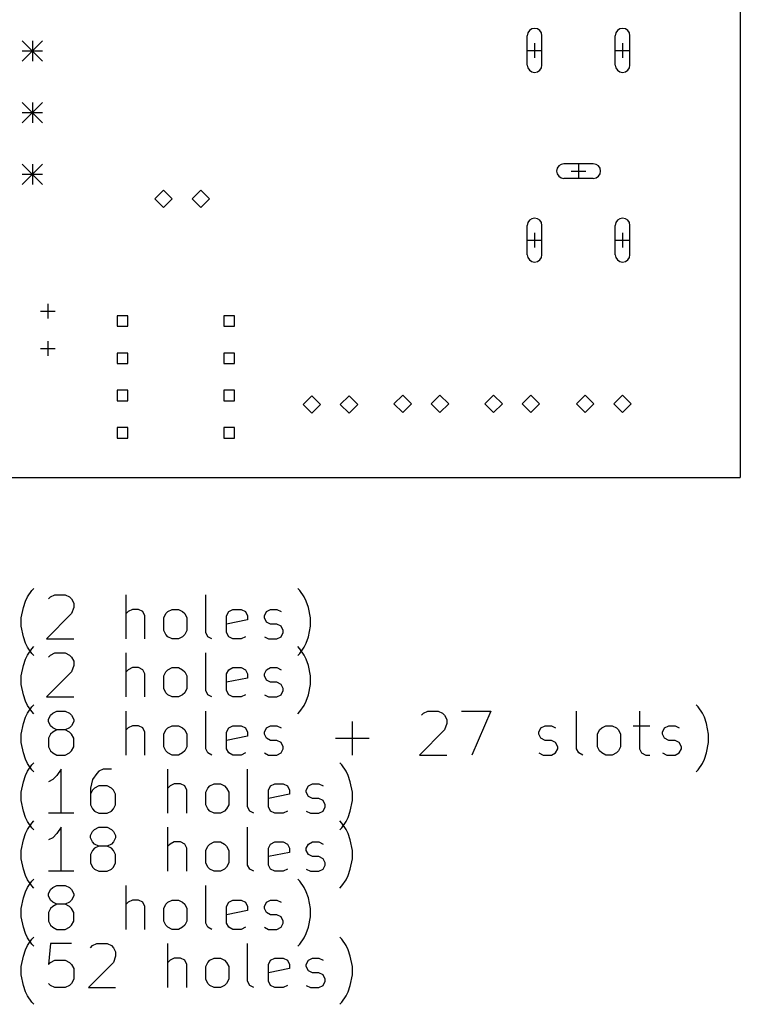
# Model space of a CAD drawing. Extents: x -1 to 95, y -131 to 0.
# Tile 3 of 4: x 46 to 95, y -131 to -64. Entities that reach past the tile are written whole.
import ezdxf

# ---------------------------------------------------------------- set-up
doc = ezdxf.new("R2010")
doc.units = 0
doc.layers.add('BLACK', color=7, linetype='CONTINUOUS')

msp = doc.modelspace()

# ---------------------------------------------------------------- linework, layer by layer
at = {"layer": 'BLACK', "linetype": 'CONTINUOUS'}
for p, q in [((95, 0), (95, -95)), ((80.4752, -66.8864), (80.4752, -64.8864)), ((81.4752, -66.8864), (81.4752, -64.8864)), ((86.4752, -66.8864), (86.4752, -64.8864)), ((87.4752, -66.8864), (87.4752, -64.8864)), ((46.037, -65.23), (47.437, -66.63)), ((47.437, -65.23), (46.037, -66.63)), ((46.737, -65.23), (46.737, -66.63)), ((80.9752, -65.3864), (80.9752, -66.3864)), ((86.9752, -65.3864), (86.9752, -66.3864)), ((46.037, -65.93), (47.437, -65.93)), ((80.4752, -65.8864), (81.4752, -65.8864)), ((86.4752, -65.8864), (87.4752, -65.8864)), ((46.037, -69.43), (47.437, -70.83)), ((47.437, -69.43), (46.037, -70.83)), ((46.737, -69.43), (46.737, -70.83)), ((46.037, -70.13), (47.437, -70.13)), ((46.037, -73.63), (47.437, -75.03)), ((47.437, -73.63), (46.037, -75.03)), ((46.737, -73.63), (46.737, -75.03)), ((84.9752, -73.6152), (82.9752, -73.6152)), ((83.9752, -73.6152), (83.9752, -74.6152)), ((46.037, -74.33), (47.437, -74.33)), ((83.4752, -74.1152), (84.4752, -74.1152)), ((84.9752, -74.6152), (82.9752, -74.6152)), ((55.6768, -75.4018), (55.0818, -75.9968)), ((56.2718, -75.9968), (55.6768, -75.4018)), ((58.2168, -75.4018), (57.6218, -75.9968)), ((58.8118, -75.9968), (58.2168, -75.4018)), ((55.0818, -75.9968), (55.6768, -76.5918)), ((55.6768, -76.5918), (56.2718, -75.9968)), ((57.6218, -75.9968), (58.2168, -76.5918)), ((58.2168, -76.5918), (58.8118, -75.9968)), ((80.4752, -79.8152), (80.4752, -77.8152)), ((81.4752, -79.8152), (81.4752, -77.8152)), ((86.4752, -79.8152), (86.4752, -77.8152)), ((87.4752, -79.8152), (87.4752, -77.8152)), ((80.9752, -78.3152), (80.9752, -79.3152)), ((86.9752, -78.3152), (86.9752, -79.3152)), ((80.4752, -78.8152), (81.4752, -78.8152)), ((86.4752, -78.8152), (87.4752, -78.8152)), ((47.8028, -83.1676), (47.8028, -84.1676)), ((47.3028, -83.6676), (48.3028, -83.6676)), ((53.2434, -83.9674), (52.5222, -83.9674)), ((52.5222, -83.9674), (52.5222, -84.6886)), ((53.2434, -84.6886), (53.2434, -83.9674)), ((60.5078, -83.9674), (59.7866, -83.9674)), ((59.7866, -83.9674), (59.7866, -84.6886)), ((60.5078, -84.6886), (60.5078, -83.9674)), ((52.5222, -84.6886), (53.2434, -84.6886)), ((59.7866, -84.6886), (60.5078, -84.6886)), ((47.8028, -85.7076), (47.8028, -86.7076)), ((47.3028, -86.2076), (48.3028, -86.2076)), ((53.2434, -86.5074), (52.5222, -86.5074)), ((52.5222, -86.5074), (52.5222, -87.2286)), ((53.2434, -87.2286), (53.2434, -86.5074)), ((60.5078, -86.5074), (59.7866, -86.5074)), ((59.7866, -86.5074), (59.7866, -87.2286)), ((60.5078, -87.2286), (60.5078, -86.5074)), ((52.5222, -87.2286), (53.2434, -87.2286)), ((59.7866, -87.2286), (60.5078, -87.2286)), ((53.2434, -89.0474), (52.5222, -89.0474)), ((52.5222, -89.0474), (52.5222, -89.7686)), ((53.2434, -89.7686), (53.2434, -89.0474)), ((60.5078, -89.0474), (59.7866, -89.0474)), ((59.7866, -89.0474), (59.7866, -89.7686)), ((60.5078, -89.7686), (60.5078, -89.0474)), ((52.5222, -89.7686), (53.2434, -89.7686)), ((59.7866, -89.7686), (60.5078, -89.7686)), ((65.786, -89.4226), (65.191, -90.0176)), ((66.381, -90.0176), (65.786, -89.4226)), ((68.326, -89.4226), (67.731, -90.0176)), ((68.921, -90.0176), (68.326, -89.4226)), ((71.9836, -89.3718), (71.3886, -89.9668)), ((72.5786, -89.9668), (71.9836, -89.3718)), ((74.5236, -89.3718), (73.9286, -89.9668)), ((75.1186, -89.9668), (74.5236, -89.3718)), ((78.1812, -89.3718), (77.5862, -89.9668)), ((78.7762, -89.9668), (78.1812, -89.3718)), ((80.7212, -89.3718), (80.1262, -89.9668)), ((81.3162, -89.9668), (80.7212, -89.3718)), ((84.4296, -89.3718), (83.8346, -89.9668)), ((85.0246, -89.9668), (84.4296, -89.3718)), ((86.9696, -89.3718), (86.3746, -89.9668)), ((87.5646, -89.9668), (86.9696, -89.3718)), ((65.191, -90.0176), (65.786, -90.6126)), ((65.786, -90.6126), (66.381, -90.0176)), ((67.731, -90.0176), (68.326, -90.6126)), ((68.326, -90.6126), (68.921, -90.0176)), ((71.3886, -89.9668), (71.9836, -90.5618)), ((71.9836, -90.5618), (72.5786, -89.9668)), ((73.9286, -89.9668), (74.5236, -90.5618)), ((74.5236, -90.5618), (75.1186, -89.9668)), ((77.5862, -89.9668), (78.1812, -90.5618)), ((78.1812, -90.5618), (78.7762, -89.9668)), ((80.1262, -89.9668), (80.7212, -90.5618)), ((80.7212, -90.5618), (81.3162, -89.9668)), ((83.8346, -89.9668), (84.4296, -90.5618)), ((84.4296, -90.5618), (85.0246, -89.9668)), ((86.3746, -89.9668), (86.9696, -90.5618)), ((86.9696, -90.5618), (87.5646, -89.9668)), ((53.2434, -91.5874), (52.5222, -91.5874)), ((52.5222, -91.5874), (52.5222, -92.3086)), ((53.2434, -92.3086), (53.2434, -91.5874)), ((60.5078, -91.5874), (59.7866, -91.5874)), ((59.7866, -91.5874), (59.7866, -92.3086)), ((60.5078, -92.3086), (60.5078, -91.5874)), ((52.5222, -92.3086), (53.2434, -92.3086)), ((59.7866, -92.3086), (60.5078, -92.3086)), ((0, -95), (95, -95)), ((46.6964, -102.696), (46.8393, -102.554)), ((64.9821, -102.696), (64.8393, -102.554)), ((46.2679, -103.411), (46.4107, -103.125)), ((46.4107, -103.125), (46.6964, -102.696)), ((47.8393, -103.268), (47.9821, -103.125)), ((47.9821, -103.125), (48.2679, -102.982)), ((48.2679, -102.982), (48.9821, -102.982)), ((48.9821, -102.982), (49.2679, -103.125)), ((49.2679, -103.125), (49.4107, -103.268)), ((49.4107, -103.268), (49.5536, -103.554)), ((53.125, -105.982), (53.125, -102.982)), ((58.5536, -105.554), (58.5536, -102.982)), ((65.2679, -103.125), (64.9821, -102.696)), ((65.4107, -103.411), (65.2679, -103.125)), ((45.9821, -104.554), (46.125, -103.839)), ((46.125, -103.839), (46.2679, -103.411)), ((49.5536, -103.839), (49.4107, -104.268)), ((49.5536, -103.554), (49.5536, -103.839)), ((53.5536, -103.982), (53.2679, -104.125)), ((53.9821, -103.982), (53.5536, -103.982)), ((54.2679, -104.125), (53.9821, -103.982)), ((55.9821, -104.125), (56.2679, -103.982)), ((56.2679, -103.982), (56.6964, -103.982)), ((56.6964, -103.982), (56.9821, -104.125)), ((60.125, -104.125), (60.4107, -103.982)), ((60.4107, -103.982), (60.9821, -103.982)), ((60.9821, -103.982), (61.2679, -104.125)), ((62.6964, -104.125), (62.9821, -103.982)), ((62.9821, -103.982), (63.4107, -103.982)), ((63.4107, -103.982), (63.6964, -104.125)), ((65.5536, -103.839), (65.4107, -103.411)), ((65.6964, -104.554), (65.5536, -103.839)), ((45.9821, -105.125), (45.9821, -104.554)), ((49.4107, -104.268), (47.6964, -105.982)), ((53.2679, -104.125), (53.125, -104.268)), ((54.4107, -104.411), (54.2679, -104.125)), ((54.4107, -105.982), (54.4107, -104.411)), ((55.6964, -104.554), (55.8393, -104.268)), ((55.6964, -105.411), (55.6964, -104.554)), ((55.8393, -104.268), (55.9821, -104.125)), ((56.9821, -104.125), (57.125, -104.268)), ((57.125, -104.268), (57.2679, -104.554)), ((57.2679, -104.554), (57.2679, -105.411)), ((59.9821, -104.411), (60.125, -104.125)), ((59.9821, -105.554), (59.9821, -104.411)), ((61.2679, -104.125), (61.4107, -104.411)), ((61.4107, -104.411), (61.4107, -104.696)), ((62.5536, -104.411), (62.6964, -104.125)), ((62.5536, -104.554), (62.5536, -104.411)), ((62.6964, -104.839), (62.5536, -104.554)), ((65.6964, -105.125), (65.6964, -104.554)), ((46.125, -105.839), (45.9821, -105.125)), ((61.4107, -104.696), (59.9821, -104.982)), ((62.9821, -104.982), (62.6964, -104.839)), ((63.4107, -104.982), (62.9821, -104.982)), ((63.6964, -105.125), (63.4107, -104.982)), ((63.8393, -105.411), (63.6964, -105.125)), ((65.5536, -105.839), (65.6964, -105.125)), ((46.2679, -106.268), (46.125, -105.839)), ((47.6964, -105.982), (49.5536, -105.982)), ((55.8393, -105.696), (55.6964, -105.411)), ((55.9821, -105.839), (55.8393, -105.696)), ((56.2679, -105.982), (55.9821, -105.839)), ((56.6964, -105.982), (56.2679, -105.982)), ((56.9821, -105.839), (56.6964, -105.982)), ((57.125, -105.696), (56.9821, -105.839)), ((57.2679, -105.411), (57.125, -105.696)), ((58.6964, -105.839), (58.5536, -105.554)), ((58.9821, -105.982), (58.6964, -105.839)), ((60.125, -105.839), (59.9821, -105.554)), ((60.4107, -105.982), (60.125, -105.839)), ((60.9821, -105.982), (60.4107, -105.982)), ((61.2679, -105.839), (60.9821, -105.982)), ((62.5536, -105.839), (62.8393, -105.982)), ((62.8393, -105.982), (63.4107, -105.982)), ((63.4107, -105.982), (63.6964, -105.839)), ((63.6964, -105.839), (63.8393, -105.554)), ((63.8393, -105.554), (63.8393, -105.411)), ((65.4107, -106.268), (65.5536, -105.839)), ((46.4107, -106.554), (46.2679, -106.268)), ((46.6964, -106.982), (46.4107, -106.554)), ((46.4107, -107.085), (46.6964, -106.656)), ((46.6964, -106.656), (46.8393, -106.514)), ((64.9821, -106.656), (64.8393, -106.514)), ((64.9821, -106.982), (65.2679, -106.554)), ((65.2679, -107.085), (64.9821, -106.656)), ((65.2679, -106.554), (65.4107, -106.268)), ((46.2679, -107.371), (46.4107, -107.085)), ((46.8393, -107.125), (46.6964, -106.982)), ((47.8393, -107.228), (47.9821, -107.085)), ((47.9821, -107.085), (48.2679, -106.942)), ((48.2679, -106.942), (48.9821, -106.942)), ((48.9821, -106.942), (49.2679, -107.085)), ((49.2679, -107.085), (49.4107, -107.228)), ((49.4107, -107.228), (49.5536, -107.514)), ((53.125, -109.942), (53.125, -106.942)), ((58.5536, -109.514), (58.5536, -106.942)), ((64.8393, -107.125), (64.9821, -106.982)), ((65.4107, -107.371), (65.2679, -107.085)), ((45.9821, -108.514), (46.125, -107.799)), ((46.125, -107.799), (46.2679, -107.371)), ((49.5536, -107.799), (49.4107, -108.228)), ((49.5536, -107.514), (49.5536, -107.799)), ((53.5536, -107.942), (53.2679, -108.085)), ((53.9821, -107.942), (53.5536, -107.942)), ((54.2679, -108.085), (53.9821, -107.942)), ((55.9821, -108.085), (56.2679, -107.942)), ((56.2679, -107.942), (56.6964, -107.942)), ((56.6964, -107.942), (56.9821, -108.085)), ((60.125, -108.085), (60.4107, -107.942)), ((60.4107, -107.942), (60.9821, -107.942)), ((60.9821, -107.942), (61.2679, -108.085)), ((62.6964, -108.085), (62.9821, -107.942)), ((62.9821, -107.942), (63.4107, -107.942)), ((63.4107, -107.942), (63.6964, -108.085)), ((65.5536, -107.799), (65.4107, -107.371)), ((65.6964, -108.514), (65.5536, -107.799)), ((45.9821, -109.085), (45.9821, -108.514)), ((49.4107, -108.228), (47.6964, -109.942)), ((53.2679, -108.085), (53.125, -108.228)), ((54.4107, -108.371), (54.2679, -108.085)), ((54.4107, -109.942), (54.4107, -108.371)), ((55.6964, -108.514), (55.8393, -108.228)), ((55.6964, -109.371), (55.6964, -108.514)), ((55.8393, -108.228), (55.9821, -108.085)), ((56.9821, -108.085), (57.125, -108.228)), ((57.125, -108.228), (57.2679, -108.514)), ((57.2679, -108.514), (57.2679, -109.371)), ((59.9821, -108.371), (60.125, -108.085)), ((59.9821, -109.514), (59.9821, -108.371)), ((61.4107, -108.656), (59.9821, -108.942)), ((61.2679, -108.085), (61.4107, -108.371)), ((61.4107, -108.371), (61.4107, -108.656)), ((62.5536, -108.371), (62.6964, -108.085)), ((62.5536, -108.514), (62.5536, -108.371)), ((62.6964, -108.799), (62.5536, -108.514)), ((65.6964, -109.085), (65.6964, -108.514)), ((46.125, -109.799), (45.9821, -109.085)), ((62.9821, -108.942), (62.6964, -108.799)), ((63.4107, -108.942), (62.9821, -108.942)), ((63.6964, -109.085), (63.4107, -108.942)), ((63.8393, -109.371), (63.6964, -109.085)), ((65.5536, -109.799), (65.6964, -109.085)), ((46.2679, -110.228), (46.125, -109.799)), ((47.6964, -109.942), (49.5536, -109.942)), ((55.8393, -109.656), (55.6964, -109.371)), ((55.9821, -109.799), (55.8393, -109.656)), ((56.2679, -109.942), (55.9821, -109.799)), ((56.6964, -109.942), (56.2679, -109.942)), ((56.9821, -109.799), (56.6964, -109.942)), ((57.125, -109.656), (56.9821, -109.799)), ((57.2679, -109.371), (57.125, -109.656)), ((58.6964, -109.799), (58.5536, -109.514)), ((58.9821, -109.942), (58.6964, -109.799)), ((60.125, -109.799), (59.9821, -109.514)), ((60.4107, -109.942), (60.125, -109.799)), ((60.9821, -109.942), (60.4107, -109.942)), ((61.2679, -109.799), (60.9821, -109.942)), ((62.5536, -109.799), (62.8393, -109.942)), ((62.8393, -109.942), (63.4107, -109.942)), ((63.4107, -109.942), (63.6964, -109.799)), ((63.6964, -109.799), (63.8393, -109.514)), ((63.8393, -109.514), (63.8393, -109.371)), ((65.4107, -110.228), (65.5536, -109.799)), ((46.4107, -110.514), (46.2679, -110.228)), ((46.6964, -110.942), (46.4107, -110.514)), ((46.4107, -111.045), (46.6964, -110.616)), ((46.6964, -110.616), (46.8393, -110.474)), ((64.9821, -110.942), (65.2679, -110.514)), ((65.2679, -110.514), (65.4107, -110.228)), ((92.125, -110.616), (91.9821, -110.474)), ((92.4107, -111.045), (92.125, -110.616)), ((46.125, -111.759), (46.2679, -111.331)), ((46.2679, -111.331), (46.4107, -111.045)), ((46.8393, -111.085), (46.6964, -110.942)), ((47.8393, -111.474), (47.9821, -111.188)), ((47.9821, -111.188), (48.125, -111.045)), ((48.125, -111.045), (48.4107, -110.902)), ((48.4107, -110.902), (48.9821, -110.902)), ((48.9821, -110.902), (49.2679, -111.045)), ((49.2679, -111.045), (49.4107, -111.188)), ((49.4107, -111.188), (49.5536, -111.474)), ((53.125, -113.902), (53.125, -110.902)), ((58.5536, -113.474), (58.5536, -110.902)), ((64.8393, -111.085), (64.9821, -110.942)), ((73.2679, -111.188), (73.4107, -111.045)), ((73.4107, -111.045), (73.6964, -110.902)), ((73.6964, -110.902), (74.4107, -110.902)), ((74.4107, -110.902), (74.6964, -111.045)), ((74.6964, -111.045), (74.8393, -111.188)), ((74.8393, -111.188), (74.9821, -111.474)), ((75.9821, -110.902), (77.9821, -110.902)), ((77.9821, -110.902), (76.6964, -113.902)), ((83.8393, -113.474), (83.8393, -110.902)), ((88.125, -110.902), (88.125, -113.474)), ((92.5536, -111.331), (92.4107, -111.045)), ((92.6964, -111.759), (92.5536, -111.331)), ((45.9821, -112.474), (46.125, -111.759)), ((47.8393, -111.616), (47.8393, -111.474)), ((47.9821, -111.902), (47.8393, -111.616)), ((48.125, -112.045), (47.9821, -111.902)), ((49.4107, -111.902), (49.2679, -112.045)), ((49.5536, -111.616), (49.4107, -111.902)), ((49.5536, -111.474), (49.5536, -111.616)), ((53.5536, -111.902), (53.2679, -112.045)), ((53.9821, -111.902), (53.5536, -111.902)), ((54.2679, -112.045), (53.9821, -111.902)), ((55.9821, -112.045), (56.2679, -111.902)), ((56.2679, -111.902), (56.6964, -111.902)), ((56.6964, -111.902), (56.9821, -112.045)), ((60.125, -112.045), (60.4107, -111.902)), ((60.4107, -111.902), (60.9821, -111.902)), ((60.9821, -111.902), (61.2679, -112.045)), ((62.6964, -112.045), (62.9821, -111.902)), ((62.9821, -111.902), (63.4107, -111.902)), ((63.4107, -111.902), (63.6964, -112.045)), ((68.5536, -113.902), (68.5536, -111.616)), ((74.9821, -111.759), (74.8393, -112.188)), ((74.9821, -111.474), (74.9821, -111.759)), ((81.4107, -112.045), (81.6964, -111.902)), ((81.6964, -111.902), (82.125, -111.902)), ((82.125, -111.902), (82.4107, -112.045)), ((85.5536, -112.045), (85.8393, -111.902)), ((85.8393, -111.902), (86.2679, -111.902)), ((86.2679, -111.902), (86.5536, -112.045)), ((87.6964, -111.902), (88.8393, -111.902)), ((89.8393, -112.045), (90.125, -111.902)), ((90.125, -111.902), (90.5536, -111.902)), ((90.5536, -111.902), (90.8393, -112.045)), ((92.8393, -112.474), (92.6964, -111.759)), ((45.9821, -113.045), (45.9821, -112.474)), ((47.9821, -112.474), (47.8393, -112.759)), ((48.125, -112.331), (47.9821, -112.474)), ((48.4107, -112.188), (48.125, -112.045)), ((48.4107, -112.188), (48.125, -112.331)), ((48.9821, -112.188), (48.4107, -112.188)), ((49.2679, -112.045), (48.9821, -112.188)), ((49.2679, -112.331), (48.9821, -112.188)), ((49.4107, -112.474), (49.2679, -112.331)), ((49.5536, -112.759), (49.4107, -112.474)), ((53.2679, -112.045), (53.125, -112.188)), ((54.4107, -112.331), (54.2679, -112.045)), ((54.4107, -113.902), (54.4107, -112.331)), ((55.6964, -112.474), (55.8393, -112.188)), ((55.6964, -113.331), (55.6964, -112.474)), ((55.8393, -112.188), (55.9821, -112.045)), ((56.9821, -112.045), (57.125, -112.188)), ((57.125, -112.188), (57.2679, -112.474)), ((57.2679, -112.474), (57.2679, -113.331)), ((59.9821, -112.331), (60.125, -112.045)), ((59.9821, -113.474), (59.9821, -112.331)), ((61.4107, -112.616), (59.9821, -112.902)), ((61.2679, -112.045), (61.4107, -112.331)), ((61.4107, -112.331), (61.4107, -112.616)), ((62.5536, -112.331), (62.6964, -112.045)), ((62.5536, -112.474), (62.5536, -112.331)), ((62.6964, -112.759), (62.5536, -112.474)), ((74.8393, -112.188), (73.125, -113.902)), ((81.2679, -112.331), (81.4107, -112.045)), ((81.2679, -112.474), (81.2679, -112.331)), ((81.4107, -112.759), (81.2679, -112.474)), ((85.2679, -112.474), (85.4107, -112.188)), ((85.2679, -113.331), (85.2679, -112.474)), ((85.4107, -112.188), (85.5536, -112.045)), ((86.5536, -112.045), (86.6964, -112.188)), ((86.6964, -112.188), (86.8393, -112.474)), ((86.8393, -112.474), (86.8393, -113.331)), ((89.6964, -112.331), (89.8393, -112.045)), ((89.6964, -112.474), (89.6964, -112.331)), ((89.8393, -112.759), (89.6964, -112.474)), ((92.8393, -113.045), (92.8393, -112.474)), ((46.125, -113.759), (45.9821, -113.045)), ((47.8393, -112.759), (47.8393, -113.331)), ((47.8393, -113.331), (47.9821, -113.616)), ((49.4107, -113.616), (49.5536, -113.331)), ((49.5536, -113.331), (49.5536, -112.759)), ((55.8393, -113.616), (55.6964, -113.331)), ((57.2679, -113.331), (57.125, -113.616)), ((62.9821, -112.902), (62.6964, -112.759)), ((63.4107, -112.902), (62.9821, -112.902)), ((63.6964, -113.045), (63.4107, -112.902)), ((63.8393, -113.331), (63.6964, -113.045)), ((63.8393, -113.474), (63.8393, -113.331)), ((67.4107, -112.759), (69.6964, -112.759)), ((81.6964, -112.902), (81.4107, -112.759)), ((82.125, -112.902), (81.6964, -112.902)), ((82.4107, -113.045), (82.125, -112.902)), ((82.5536, -113.331), (82.4107, -113.045)), ((82.5536, -113.474), (82.5536, -113.331)), ((85.4107, -113.616), (85.2679, -113.331)), ((86.8393, -113.331), (86.6964, -113.616)), ((90.125, -112.902), (89.8393, -112.759)), ((90.5536, -112.902), (90.125, -112.902)), ((90.8393, -113.045), (90.5536, -112.902)), ((90.9821, -113.331), (90.8393, -113.045)), ((90.9821, -113.474), (90.9821, -113.331)), ((92.6964, -113.759), (92.8393, -113.045)), ((46.2679, -114.188), (46.125, -113.759)), ((47.9821, -113.616), (48.125, -113.759)), ((48.125, -113.759), (48.4107, -113.902)), ((48.4107, -113.902), (48.9821, -113.902)), ((48.9821, -113.902), (49.2679, -113.759)), ((49.2679, -113.759), (49.4107, -113.616)), ((55.9821, -113.759), (55.8393, -113.616)), ((56.2679, -113.902), (55.9821, -113.759)), ((56.6964, -113.902), (56.2679, -113.902)), ((56.9821, -113.759), (56.6964, -113.902)), ((57.125, -113.616), (56.9821, -113.759)), ((58.6964, -113.759), (58.5536, -113.474)), ((58.9821, -113.902), (58.6964, -113.759)), ((60.125, -113.759), (59.9821, -113.474)), ((60.4107, -113.902), (60.125, -113.759)), ((60.9821, -113.902), (60.4107, -113.902)), ((61.2679, -113.759), (60.9821, -113.902)), ((62.5536, -113.759), (62.8393, -113.902)), ((62.8393, -113.902), (63.4107, -113.902)), ((63.4107, -113.902), (63.6964, -113.759)), ((63.6964, -113.759), (63.8393, -113.474)), ((73.125, -113.902), (74.9821, -113.902)), ((81.2679, -113.759), (81.5536, -113.902)), ((81.5536, -113.902), (82.125, -113.902)), ((82.125, -113.902), (82.4107, -113.759)), ((82.4107, -113.759), (82.5536, -113.474)), ((83.9821, -113.759), (83.8393, -113.474)), ((84.2679, -113.902), (83.9821, -113.759)), ((85.5536, -113.759), (85.4107, -113.616)), ((85.8393, -113.902), (85.5536, -113.759)), ((86.2679, -113.902), (85.8393, -113.902)), ((86.5536, -113.759), (86.2679, -113.902)), ((86.6964, -113.616), (86.5536, -113.759)), ((88.125, -113.474), (88.2679, -113.759)), ((88.2679, -113.759), (88.5536, -113.902)), ((88.5536, -113.902), (88.8393, -113.902)), ((89.6964, -113.759), (89.9821, -113.902)), ((89.9821, -113.902), (90.5536, -113.902)), ((90.5536, -113.902), (90.8393, -113.759)), ((90.8393, -113.759), (90.9821, -113.474)), ((92.5536, -114.188), (92.6964, -113.759)), ((46.4107, -114.474), (46.2679, -114.188)), ((46.6964, -114.902), (46.4107, -114.474)), ((46.4107, -115.005), (46.6964, -114.576)), ((46.6964, -114.576), (46.8393, -114.434)), ((67.8393, -114.576), (67.6964, -114.434)), ((68.125, -115.005), (67.8393, -114.576)), ((92.125, -114.902), (92.4107, -114.474)), ((92.4107, -114.474), (92.5536, -114.188)), ((46.125, -115.719), (46.2679, -115.291)), ((46.2679, -115.291), (46.4107, -115.005)), ((46.8393, -115.045), (46.6964, -114.902)), ((48.4107, -115.291), (48.125, -115.576)), ((48.6964, -114.862), (48.4107, -115.291)), ((48.6964, -117.862), (48.6964, -114.862)), ((51.125, -115.148), (50.8393, -115.576)), ((51.2679, -115.005), (51.125, -115.148)), ((51.5536, -114.862), (51.2679, -115.005)), ((52.125, -114.862), (51.5536, -114.862)), ((55.9821, -117.862), (55.9821, -114.862)), ((61.4107, -117.434), (61.4107, -114.862)), ((68.2679, -115.291), (68.125, -115.005)), ((68.4107, -115.719), (68.2679, -115.291)), ((91.9821, -115.045), (92.125, -114.902)), ((45.9821, -116.434), (46.125, -115.719)), ((48.125, -115.576), (47.8393, -115.719)), ((50.8393, -115.576), (50.6964, -116.148)), ((51.2679, -116.005), (50.9821, -116.148)), ((51.8393, -116.005), (51.2679, -116.005)), ((52.125, -116.148), (51.8393, -116.005)), ((56.125, -116.005), (55.9821, -116.148)), ((56.4107, -115.862), (56.125, -116.005)), ((56.8393, -115.862), (56.4107, -115.862)), ((57.125, -116.005), (56.8393, -115.862)), ((57.2679, -116.291), (57.125, -116.005)), ((58.6964, -116.148), (58.8393, -116.005)), ((58.8393, -116.005), (59.125, -115.862)), ((59.125, -115.862), (59.5536, -115.862)), ((59.5536, -115.862), (59.8393, -116.005)), ((59.8393, -116.005), (59.9821, -116.148)), ((62.8393, -116.291), (62.9821, -116.005)), ((62.9821, -116.005), (63.2679, -115.862)), ((63.2679, -115.862), (63.8393, -115.862)), ((63.8393, -115.862), (64.125, -116.005)), ((64.125, -116.005), (64.2679, -116.291)), ((65.4107, -116.291), (65.5536, -116.005)), ((65.5536, -116.005), (65.8393, -115.862)), ((65.8393, -115.862), (66.2679, -115.862)), ((66.2679, -115.862), (66.5536, -116.005)), ((68.5536, -116.434), (68.4107, -115.719)), ((45.9821, -117.005), (45.9821, -116.434)), ((50.6964, -116.148), (50.6964, -117.291)), ((50.8393, -116.291), (50.6964, -116.576)), ((50.9821, -116.148), (50.8393, -116.291)), ((52.2679, -116.291), (52.125, -116.148)), ((52.4107, -116.576), (52.2679, -116.291)), ((52.4107, -117.291), (52.4107, -116.576)), ((57.2679, -117.862), (57.2679, -116.291)), ((58.5536, -116.434), (58.6964, -116.148)), ((58.5536, -117.291), (58.5536, -116.434)), ((59.9821, -116.148), (60.125, -116.434)), ((60.125, -116.434), (60.125, -117.291)), ((62.8393, -117.434), (62.8393, -116.291)), ((64.2679, -116.576), (62.8393, -116.862)), ((64.2679, -116.291), (64.2679, -116.576)), ((65.4107, -116.434), (65.4107, -116.291)), ((65.5536, -116.719), (65.4107, -116.434)), ((65.8393, -116.862), (65.5536, -116.719)), ((68.5536, -117.005), (68.5536, -116.434)), ((46.125, -117.719), (45.9821, -117.005)), ((50.6964, -117.291), (50.8393, -117.576)), ((52.2679, -117.576), (52.4107, -117.291)), ((58.6964, -117.576), (58.5536, -117.291)), ((60.125, -117.291), (59.9821, -117.576)), ((66.2679, -116.862), (65.8393, -116.862)), ((66.5536, -117.005), (66.2679, -116.862)), ((66.6964, -117.291), (66.5536, -117.005)), ((66.6964, -117.434), (66.6964, -117.291)), ((68.4107, -117.719), (68.5536, -117.005)), ((46.2679, -118.148), (46.125, -117.719)), ((49.5536, -117.862), (47.8393, -117.862)), ((50.8393, -117.576), (50.9821, -117.719)), ((50.9821, -117.719), (51.2679, -117.862)), ((51.2679, -117.862), (51.8393, -117.862)), ((51.8393, -117.862), (52.125, -117.719)), ((52.125, -117.719), (52.2679, -117.576)), ((58.8393, -117.719), (58.6964, -117.576)), ((59.125, -117.862), (58.8393, -117.719)), ((59.5536, -117.862), (59.125, -117.862)), ((59.8393, -117.719), (59.5536, -117.862)), ((59.9821, -117.576), (59.8393, -117.719)), ((61.5536, -117.719), (61.4107, -117.434)), ((61.8393, -117.862), (61.5536, -117.719)), ((62.9821, -117.719), (62.8393, -117.434)), ((63.2679, -117.862), (62.9821, -117.719)), ((63.8393, -117.862), (63.2679, -117.862)), ((64.125, -117.719), (63.8393, -117.862)), ((65.4107, -117.719), (65.6964, -117.862)), ((65.6964, -117.862), (66.2679, -117.862)), ((66.2679, -117.862), (66.5536, -117.719)), ((66.5536, -117.719), (66.6964, -117.434)), ((68.2679, -118.148), (68.4107, -117.719)), ((46.4107, -118.434), (46.2679, -118.148)), ((46.6964, -118.862), (46.4107, -118.434)), ((46.4107, -118.965), (46.6964, -118.536)), ((46.6964, -118.536), (46.8393, -118.394)), ((67.8393, -118.536), (67.6964, -118.394)), ((67.8393, -118.862), (68.125, -118.434)), ((68.125, -118.965), (67.8393, -118.536)), ((68.125, -118.434), (68.2679, -118.148)), ((46.125, -119.679), (46.2679, -119.251)), ((46.2679, -119.251), (46.4107, -118.965)), ((46.8393, -119.005), (46.6964, -118.862)), ((48.4107, -119.251), (48.125, -119.536)), ((48.6964, -118.822), (48.4107, -119.251)), ((48.6964, -121.822), (48.6964, -118.822)), ((50.6964, -119.394), (50.8393, -119.108)), ((50.6964, -119.536), (50.6964, -119.394)), ((50.8393, -119.108), (50.9821, -118.965)), ((50.9821, -118.965), (51.2679, -118.822)), ((51.2679, -118.822), (51.8393, -118.822)), ((51.8393, -118.822), (52.125, -118.965)), ((52.125, -118.965), (52.2679, -119.108)), ((52.2679, -119.108), (52.4107, -119.394)), ((52.4107, -119.394), (52.4107, -119.536)), ((55.9821, -121.822), (55.9821, -118.822)), ((61.4107, -121.394), (61.4107, -118.822)), ((67.6964, -119.005), (67.8393, -118.862)), ((68.2679, -119.251), (68.125, -118.965)), ((68.4107, -119.679), (68.2679, -119.251)), ((45.9821, -120.394), (46.125, -119.679)), ((48.125, -119.536), (47.8393, -119.679)), ((50.8393, -119.822), (50.6964, -119.536)), ((50.9821, -119.965), (50.8393, -119.822)), ((51.2679, -120.108), (50.9821, -119.965)), ((52.125, -119.965), (51.8393, -120.108)), ((52.2679, -119.822), (52.125, -119.965)), ((52.4107, -119.536), (52.2679, -119.822)), ((56.125, -119.965), (55.9821, -120.108)), ((56.4107, -119.822), (56.125, -119.965)), ((56.8393, -119.822), (56.4107, -119.822)), ((57.125, -119.965), (56.8393, -119.822)), ((57.2679, -120.251), (57.125, -119.965)), ((58.6964, -120.108), (58.8393, -119.965)), ((58.8393, -119.965), (59.125, -119.822)), ((59.125, -119.822), (59.5536, -119.822)), ((59.5536, -119.822), (59.8393, -119.965)), ((59.8393, -119.965), (59.9821, -120.108)), ((62.8393, -120.251), (62.9821, -119.965)), ((62.9821, -119.965), (63.2679, -119.822)), ((63.2679, -119.822), (63.8393, -119.822)), ((63.8393, -119.822), (64.125, -119.965)), ((64.125, -119.965), (64.2679, -120.251)), ((65.4107, -120.251), (65.5536, -119.965)), ((65.5536, -119.965), (65.8393, -119.822)), ((65.8393, -119.822), (66.2679, -119.822)), ((66.2679, -119.822), (66.5536, -119.965)), ((68.5536, -120.394), (68.4107, -119.679)), ((45.9821, -120.965), (45.9821, -120.394)), ((50.8393, -120.394), (50.6964, -120.679)), ((50.6964, -120.679), (50.6964, -121.251)), ((50.9821, -120.251), (50.8393, -120.394)), ((51.2679, -120.108), (50.9821, -120.251)), ((51.8393, -120.108), (51.2679, -120.108)), ((52.125, -120.251), (51.8393, -120.108)), ((52.2679, -120.394), (52.125, -120.251)), ((52.4107, -120.679), (52.2679, -120.394)), ((52.4107, -121.251), (52.4107, -120.679)), ((57.2679, -121.822), (57.2679, -120.251)), ((58.5536, -120.394), (58.6964, -120.108)), ((58.5536, -121.251), (58.5536, -120.394)), ((59.9821, -120.108), (60.125, -120.394)), ((60.125, -120.394), (60.125, -121.251)), ((62.8393, -121.394), (62.8393, -120.251)), ((64.2679, -120.536), (62.8393, -120.822)), ((64.2679, -120.251), (64.2679, -120.536)), ((65.4107, -120.394), (65.4107, -120.251)), ((65.5536, -120.679), (65.4107, -120.394)), ((65.8393, -120.822), (65.5536, -120.679)), ((68.5536, -120.965), (68.5536, -120.394)), ((46.125, -121.679), (45.9821, -120.965)), ((50.6964, -121.251), (50.8393, -121.536)), ((52.2679, -121.536), (52.4107, -121.251)), ((58.6964, -121.536), (58.5536, -121.251)), ((60.125, -121.251), (59.9821, -121.536)), ((61.5536, -121.679), (61.4107, -121.394)), ((62.9821, -121.679), (62.8393, -121.394)), ((66.2679, -120.822), (65.8393, -120.822)), ((66.5536, -120.965), (66.2679, -120.822)), ((66.6964, -121.251), (66.5536, -120.965)), ((66.5536, -121.679), (66.6964, -121.394)), ((66.6964, -121.394), (66.6964, -121.251)), ((68.4107, -121.679), (68.5536, -120.965)), ((46.2679, -122.108), (46.125, -121.679)), ((49.5536, -121.822), (47.8393, -121.822)), ((50.8393, -121.536), (50.9821, -121.679)), ((50.9821, -121.679), (51.2679, -121.822)), ((51.2679, -121.822), (51.8393, -121.822)), ((51.8393, -121.822), (52.125, -121.679)), ((52.125, -121.679), (52.2679, -121.536)), ((58.8393, -121.679), (58.6964, -121.536)), ((59.125, -121.822), (58.8393, -121.679)), ((59.5536, -121.822), (59.125, -121.822)), ((59.8393, -121.679), (59.5536, -121.822)), ((59.9821, -121.536), (59.8393, -121.679)), ((61.8393, -121.822), (61.5536, -121.679)), ((63.2679, -121.822), (62.9821, -121.679)), ((63.8393, -121.822), (63.2679, -121.822)), ((64.125, -121.679), (63.8393, -121.822)), ((65.4107, -121.679), (65.6964, -121.822)), ((65.6964, -121.822), (66.2679, -121.822)), ((66.2679, -121.822), (66.5536, -121.679)), ((68.2679, -122.108), (68.4107, -121.679)), ((46.4107, -122.394), (46.2679, -122.108)), ((46.6964, -122.822), (46.4107, -122.394)), ((46.4107, -122.925), (46.6964, -122.496)), ((46.6964, -122.496), (46.8393, -122.354)), ((64.9821, -122.496), (64.8393, -122.354)), ((65.2679, -122.925), (64.9821, -122.496)), ((67.8393, -122.822), (68.125, -122.394)), ((68.125, -122.394), (68.2679, -122.108)), ((46.125, -123.639), (46.2679, -123.211)), ((46.2679, -123.211), (46.4107, -122.925)), ((46.8393, -122.965), (46.6964, -122.822)), ((47.8393, -123.354), (47.9821, -123.068)), ((47.8393, -123.496), (47.8393, -123.354)), ((47.9821, -123.068), (48.125, -122.925)), ((48.125, -122.925), (48.4107, -122.782)), ((48.4107, -122.782), (48.9821, -122.782)), ((48.9821, -122.782), (49.2679, -122.925)), ((49.2679, -122.925), (49.4107, -123.068)), ((49.4107, -123.068), (49.5536, -123.354)), ((49.5536, -123.354), (49.5536, -123.496)), ((53.125, -125.782), (53.125, -122.782)), ((58.5536, -125.354), (58.5536, -122.782)), ((65.4107, -123.211), (65.2679, -122.925)), ((65.5536, -123.639), (65.4107, -123.211)), ((67.6964, -122.965), (67.8393, -122.822)), ((45.9821, -124.354), (46.125, -123.639)), ((47.9821, -123.782), (47.8393, -123.496)), ((48.125, -123.925), (47.9821, -123.782)), ((48.4107, -124.068), (48.125, -123.925)), ((48.4107, -124.068), (48.125, -124.211)), ((48.9821, -124.068), (48.4107, -124.068)), ((49.2679, -123.925), (48.9821, -124.068)), ((49.2679, -124.211), (48.9821, -124.068)), ((49.4107, -123.782), (49.2679, -123.925)), ((49.5536, -123.496), (49.4107, -123.782)), ((53.2679, -123.925), (53.125, -124.068)), ((53.5536, -123.782), (53.2679, -123.925)), ((53.9821, -123.782), (53.5536, -123.782)), ((54.2679, -123.925), (53.9821, -123.782)), ((54.4107, -124.211), (54.2679, -123.925)), ((55.6964, -124.354), (55.8393, -124.068)), ((55.8393, -124.068), (55.9821, -123.925)), ((55.9821, -123.925), (56.2679, -123.782)), ((56.2679, -123.782), (56.6964, -123.782)), ((56.6964, -123.782), (56.9821, -123.925)), ((56.9821, -123.925), (57.125, -124.068)), ((57.125, -124.068), (57.2679, -124.354)), ((59.9821, -124.211), (60.125, -123.925)), ((60.125, -123.925), (60.4107, -123.782)), ((60.4107, -123.782), (60.9821, -123.782)), ((60.9821, -123.782), (61.2679, -123.925)), ((61.2679, -123.925), (61.4107, -124.211)), ((62.5536, -124.211), (62.6964, -123.925)), ((62.6964, -123.925), (62.9821, -123.782)), ((62.9821, -123.782), (63.4107, -123.782)), ((63.4107, -123.782), (63.6964, -123.925)), ((65.6964, -124.354), (65.5536, -123.639)), ((45.9821, -124.925), (45.9821, -124.354)), ((47.9821, -124.354), (47.8393, -124.639)), ((47.8393, -124.639), (47.8393, -125.211)), ((48.125, -124.211), (47.9821, -124.354)), ((49.4107, -124.354), (49.2679, -124.211)), ((49.5536, -124.639), (49.4107, -124.354)), ((49.5536, -125.211), (49.5536, -124.639)), ((54.4107, -125.782), (54.4107, -124.211)), ((55.6964, -125.211), (55.6964, -124.354)), ((57.2679, -124.354), (57.2679, -125.211)), ((59.9821, -125.354), (59.9821, -124.211)), ((61.4107, -124.496), (59.9821, -124.782)), ((61.4107, -124.211), (61.4107, -124.496)), ((62.5536, -124.354), (62.5536, -124.211)), ((62.6964, -124.639), (62.5536, -124.354)), ((62.9821, -124.782), (62.6964, -124.639)), ((63.4107, -124.782), (62.9821, -124.782)), ((63.6964, -124.925), (63.4107, -124.782)), ((65.6964, -124.925), (65.6964, -124.354)), ((46.125, -125.639), (45.9821, -124.925)), ((47.8393, -125.211), (47.9821, -125.496)), ((49.4107, -125.496), (49.5536, -125.211)), ((55.8393, -125.496), (55.6964, -125.211)), ((57.2679, -125.211), (57.125, -125.496)), ((58.6964, -125.639), (58.5536, -125.354)), ((60.125, -125.639), (59.9821, -125.354)), ((63.8393, -125.211), (63.6964, -124.925)), ((63.6964, -125.639), (63.8393, -125.354)), ((63.8393, -125.354), (63.8393, -125.211)), ((65.5536, -125.639), (65.6964, -124.925)), ((46.2679, -126.068), (46.125, -125.639)), ((46.4107, -126.354), (46.2679, -126.068)), ((47.9821, -125.496), (48.125, -125.639)), ((48.125, -125.639), (48.4107, -125.782)), ((48.4107, -125.782), (48.9821, -125.782)), ((48.9821, -125.782), (49.2679, -125.639)), ((49.2679, -125.639), (49.4107, -125.496)), ((55.9821, -125.639), (55.8393, -125.496)), ((56.2679, -125.782), (55.9821, -125.639)), ((56.6964, -125.782), (56.2679, -125.782)), ((56.9821, -125.639), (56.6964, -125.782)), ((57.125, -125.496), (56.9821, -125.639)), ((58.9821, -125.782), (58.6964, -125.639)), ((60.4107, -125.782), (60.125, -125.639)), ((60.9821, -125.782), (60.4107, -125.782)), ((61.2679, -125.639), (60.9821, -125.782)), ((62.5536, -125.639), (62.8393, -125.782)), ((62.8393, -125.782), (63.4107, -125.782)), ((63.4107, -125.782), (63.6964, -125.639)), ((65.2679, -126.354), (65.4107, -126.068)), ((65.4107, -126.068), (65.5536, -125.639)), ((46.6964, -126.782), (46.4107, -126.354)), ((46.4107, -126.885), (46.6964, -126.456)), ((46.6964, -126.456), (46.8393, -126.314)), ((46.8393, -126.925), (46.6964, -126.782)), ((47.9821, -126.742), (47.8393, -128.171)), ((49.4107, -126.742), (47.9821, -126.742)), ((50.8393, -126.885), (51.125, -126.742)), ((51.125, -126.742), (51.8393, -126.742)), ((51.8393, -126.742), (52.125, -126.885)), ((55.9821, -129.742), (55.9821, -126.742)), ((61.4107, -129.314), (61.4107, -126.742)), ((64.8393, -126.925), (64.9821, -126.782)), ((64.9821, -126.782), (65.2679, -126.354)), ((67.8393, -126.456), (67.6964, -126.314)), ((68.125, -126.885), (67.8393, -126.456)), ((46.125, -127.599), (46.2679, -127.171)), ((46.2679, -127.171), (46.4107, -126.885)), ((50.6964, -127.028), (50.8393, -126.885)), ((52.125, -126.885), (52.2679, -127.028)), ((52.2679, -127.028), (52.4107, -127.314)), ((52.4107, -127.314), (52.4107, -127.599)), ((68.2679, -127.171), (68.125, -126.885)), ((68.4107, -127.599), (68.2679, -127.171)), ((45.9821, -128.314), (46.125, -127.599)), ((47.8393, -128.171), (47.9821, -128.028)), ((47.9821, -128.028), (48.2679, -127.885)), ((48.2679, -127.885), (48.9821, -127.885)), ((48.9821, -127.885), (49.2679, -128.028)), ((49.2679, -128.028), (49.4107, -128.171)), ((52.2679, -128.028), (50.5536, -129.742)), ((52.4107, -127.599), (52.2679, -128.028)), ((56.125, -127.885), (55.9821, -128.028)), ((56.4107, -127.742), (56.125, -127.885)), ((56.8393, -127.742), (56.4107, -127.742)), ((57.125, -127.885), (56.8393, -127.742)), ((57.2679, -128.171), (57.125, -127.885)), ((58.5536, -128.314), (58.6964, -128.028)), ((58.6964, -128.028), (58.8393, -127.885)), ((58.8393, -127.885), (59.125, -127.742)), ((59.125, -127.742), (59.5536, -127.742)), ((59.5536, -127.742), (59.8393, -127.885)), ((59.8393, -127.885), (59.9821, -128.028)), ((59.9821, -128.028), (60.125, -128.314)), ((62.8393, -128.171), (62.9821, -127.885)), ((62.9821, -127.885), (63.2679, -127.742)), ((63.2679, -127.742), (63.8393, -127.742)), ((63.8393, -127.742), (64.125, -127.885)), ((64.125, -127.885), (64.2679, -128.171)), ((65.4107, -128.171), (65.5536, -127.885)), ((65.5536, -127.885), (65.8393, -127.742)), ((65.8393, -127.742), (66.2679, -127.742)), ((66.2679, -127.742), (66.5536, -127.885)), ((68.5536, -128.314), (68.4107, -127.599)), ((45.9821, -128.885), (45.9821, -128.314)), ((49.4107, -128.171), (49.5536, -128.456)), ((49.5536, -128.456), (49.5536, -129.171)), ((57.2679, -129.742), (57.2679, -128.171)), ((58.5536, -129.171), (58.5536, -128.314)), ((60.125, -128.314), (60.125, -129.171)), ((62.8393, -129.314), (62.8393, -128.171)), ((64.2679, -128.456), (62.8393, -128.742)), ((64.2679, -128.171), (64.2679, -128.456)), ((65.4107, -128.314), (65.4107, -128.171)), ((65.5536, -128.599), (65.4107, -128.314)), ((65.8393, -128.742), (65.5536, -128.599)), ((66.2679, -128.742), (65.8393, -128.742)), ((66.5536, -128.885), (66.2679, -128.742)), ((68.5536, -128.885), (68.5536, -128.314)), ((46.125, -129.599), (45.9821, -128.885)), ((47.9821, -129.599), (47.8393, -129.456)), ((49.4107, -129.456), (49.2679, -129.599)), ((49.5536, -129.171), (49.4107, -129.456)), ((58.6964, -129.456), (58.5536, -129.171)), ((58.8393, -129.599), (58.6964, -129.456)), ((59.9821, -129.456), (59.8393, -129.599)), ((60.125, -129.171), (59.9821, -129.456)), ((61.5536, -129.599), (61.4107, -129.314)), ((62.9821, -129.599), (62.8393, -129.314)), ((66.6964, -129.171), (66.5536, -128.885)), ((66.5536, -129.599), (66.6964, -129.314)), ((66.6964, -129.314), (66.6964, -129.171)), ((68.4107, -129.599), (68.5536, -128.885)), ((46.2679, -130.028), (46.125, -129.599)), ((46.4107, -130.314), (46.2679, -130.028)), ((48.2679, -129.742), (47.9821, -129.599)), ((48.9821, -129.742), (48.2679, -129.742)), ((49.2679, -129.599), (48.9821, -129.742)), ((50.5536, -129.742), (52.4107, -129.742)), ((59.125, -129.742), (58.8393, -129.599)), ((59.5536, -129.742), (59.125, -129.742)), ((59.8393, -129.599), (59.5536, -129.742)), ((61.8393, -129.742), (61.5536, -129.599)), ((63.2679, -129.742), (62.9821, -129.599)), ((63.8393, -129.742), (63.2679, -129.742)), ((64.125, -129.599), (63.8393, -129.742)), ((65.4107, -129.599), (65.6964, -129.742)), ((65.6964, -129.742), (66.2679, -129.742)), ((66.2679, -129.742), (66.5536, -129.599)), ((68.125, -130.314), (68.2679, -130.028)), ((68.2679, -130.028), (68.4107, -129.599)), ((46.6964, -130.742), (46.4107, -130.314)), ((46.8393, -130.885), (46.6964, -130.742)), ((67.6964, -130.885), (67.8393, -130.742)), ((67.8393, -130.742), (68.125, -130.314))]:
    msp.add_line(p, q, dxfattribs=at)
at = {"layer": 'BLACK'}
for centre, start, end in [((80.9752, -64.8864), 360, 540), ((86.9752, -64.8864), 360, 540), ((80.9752, -66.8864), 180, 360), ((86.9752, -66.8864), 180, 360), ((82.9752, -74.1152), 450, 630), ((84.9752, -74.1152), 270, 450), ((80.9752, -77.8152), 360, 540), ((86.9752, -77.8152), 360, 540), ((80.9752, -79.8152), 180, 360), ((86.9752, -79.8152), 180, 360)]:
    msp.add_arc(centre, 0.5, start, end, dxfattribs=at)

doc.saveas('drawing.dxf')
